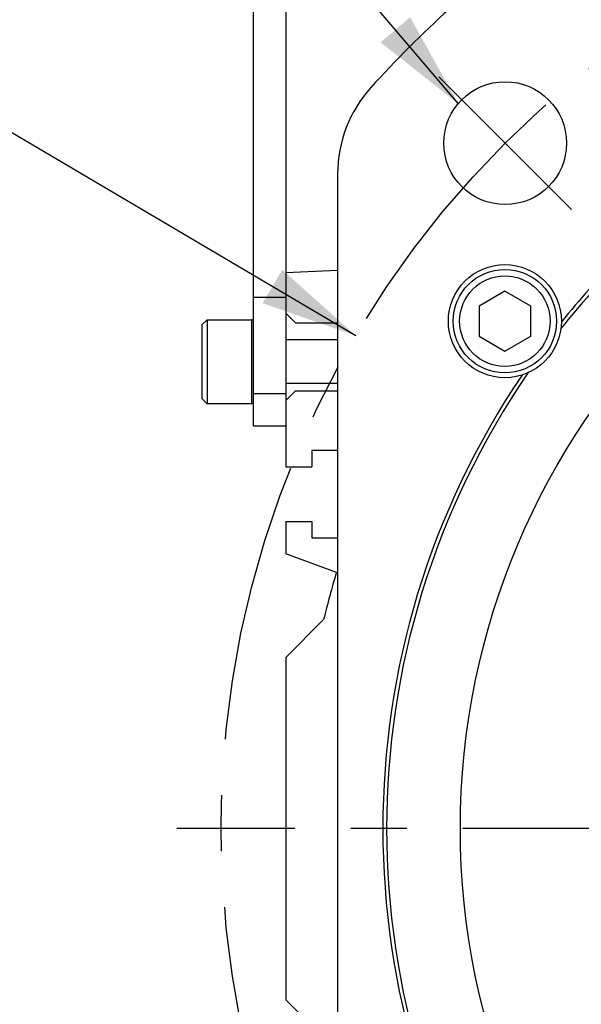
# Model space of a CAD drawing. Header units: millimetres. Extents: x 0 to 420, y 0 to 297.
# Tile 50 of 66: x 280 to 297, y 177 to 207. Entities that reach past the tile are written whole.
import ezdxf
from ezdxf.enums import TextEntityAlignment as Align

# ---------------------------------------------------------------- set-up
doc = ezdxf.new("R2010")
doc.units = ezdxf.units.MM
doc.header["$LTSCALE"] = 23.1
doc.linetypes.add('CENTER', pattern=[0.6, 0.375, -0.075, 0.075, -0.075])
doc.layers.get('0').update_dxf_attribs({"linetype": 'CONTINUOUS'})
for name, color, linetype in [('AXIS', 7, 'CONTINUOUS'), ('COMPONENTS', 7, 'CONTINUOUS'), ('DETAIL', 7, 'CONTINUOUS'), ('DIMENSION', 7, 'CONTINUOUS')]:
    doc.layers.add(name, color=color, linetype=linetype)
doc.styles.get("Standard").update_dxf_attribs({"font": 'arial.ttf'})
doc.styles.add('TEXTSTYLE_4', font='gdt')
doc.dimstyles.new('DIMSTYLE_2', dxfattribs={"dimtxt": 3, "dimasz": 3, "dimexe": 0.18, "dimexo": 0.0625, "dimgap": 0.09, "dimtad": 1, "dimtih": 1, "dimtoh": 1, "dimlfac": 5, "dimdsep": 46, "dimtxsty": 'STANDARD', "dimblk": '_FILLED', "dimblk1": '_FILLED', "dimblk2": '_FILLED', "dimcen": 0.09, "dimadec": 0, "dimazin": 0, "dimtol": 1, "dimtp": 0.2, "dimtm": 0.2, "dimtfac": 1, "dimtofl": 0, "dimtmove": 0, "dimatfit": 3, "dimldrblk": '_FILLED', "dimfxl": 1, "dimtolj": 1, "dimarcsym": 0})
doc.dimstyles.get("Standard").update_dxf_attribs({"dimtxt": 3, "dimasz": 3, "dimexe": 0.18, "dimexo": 0.0625, "dimgap": 0.09, "dimtad": 1, "dimdec": 3, "dimdsep": 46, "dimtxsty": 'STANDARD', "dimblk": '_FILLED', "dimblk1": '_FILLED', "dimblk2": '_FILLED', "dimcen": 0.09, "dimadec": 0, "dimazin": 0, "dimtol": 1, "dimtp": 0.001, "dimtm": 0.001, "dimtfac": 1, "dimtdec": 3, "dimtofl": 0, "dimtmove": 0, "dimatfit": 3, "dimldrblk": '_FILLED', "dimfxl": 1, "dimtolj": 1, "dimarcsym": 0})

# ---------------------------------------------------------------- blocks, each defined once
blk = doc.blocks.new('_FILLED')
at = {"color": 0, "linetype": 'BYBLOCK'}
blk.add_solid([(0, 0), (-1, 0.2), (-1, -0.2)], dxfattribs=at)
blk = doc.blocks.new('*D1')
at = {"layer": 'DIMENSION', "color": 2, "linetype": 'CONTINUOUS'}
for p, q in [((277.379, 203.6), (251.065, 203.6)), ((279.379, 203.6), (277.379, 203.6)), ((290.056, 197.296), (279.379, 203.6))]:
    blk.add_line(p, q, dxfattribs=at)
at = {"layer": 'DIMENSION', "color": 2, "linetype": 'CONTINUOUS', "xscale": 3, "yscale": 3, "zscale": 3, "rotation": 329.4414692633}
blk.add_blockref('_FILLED', (290.056, 197.296), dxfattribs=at)
at = {"layer": 'DIMENSION', "color": 2, "linetype": 'CONTINUOUS', "style": 'TEXTSTYLE_4'}
for s, p in [('`', (268.557, 204.35)), ('n', (258.065, 204.35))]:
    blk.add_text(s, height=3, dxfattribs=at).set_placement(p, align=Align.RIGHT)
at = {"layer": 'DIMENSION', "color": 2, "linetype": 'CONTINUOUS'}
for s, p in [('300', (265.057, 204.35)), ('0.2', (274.379, 204.35))]:
    blk.add_text(s, height=3, dxfattribs=at).set_placement(p, align=Align.RIGHT)
blk = doc.blocks.new('*D2')
at = {"layer": 'DIMENSION', "color": 2, "linetype": 'CONTINUOUS'}
for p, q in [((277.379, 203.6), (251.065, 203.6)), ((279.379, 203.6), (277.379, 203.6)), ((290.056, 197.296), (279.379, 203.6))]:
    blk.add_line(p, q, dxfattribs=at)
at = {"layer": 'DIMENSION', "color": 2, "linetype": 'CONTINUOUS', "xscale": 3, "yscale": 3, "zscale": 3, "rotation": 329.4414692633}
blk.add_blockref('_FILLED', (290.056, 197.296), dxfattribs=at)
at = {"layer": 'DIMENSION', "color": 2, "linetype": 'CONTINUOUS', "style": 'TEXTSTYLE_4'}
for s, p in [('`', (268.557, 204.35)), ('n', (258.065, 204.35))]:
    blk.add_text(s, height=3, dxfattribs=at).set_placement(p, align=Align.RIGHT)
at = {"layer": 'DIMENSION', "color": 2, "linetype": 'CONTINUOUS'}
for s, p in [('300', (265.057, 204.35)), ('0.2', (274.379, 204.35))]:
    blk.add_text(s, height=3, dxfattribs=at).set_placement(p, align=Align.RIGHT)

msp = doc.modelspace()

# ---------------------------------------------------------------- linework, layer by layer
at = {"layer": 'AXIS', "color": 2, "linetype": 'CENTER'}
for p, q in [((294.6765, 203.2566), (292.62589, 205.30721)), ((294.6765, 203.2566), (296.72711, 201.20599)), ((315.8897, 182.0434), (284.51135, 182.0434))]:
    msp.add_line(p, q, dxfattribs=at)
msp.add_circle((315.8897, 182.0434), 30, dxfattribs=at)
at = {"layer": 'COMPONENTS', "color": 7, "linetype": 'CONTINUOUS'}
for p, q in [((286.8897, 194.4934), (286.8897, 214.4934)), ((287.8897, 214.4934), (287.8897, 193.2434)), ((289.4897, 202.29877), (289.4897, 161.78803)), ((289.4897, 199.31326), (287.8897, 199.2434)), ((294.66788, 198.67048), (293.86788, 198.2086)), ((295.46788, 198.2086), (294.66788, 198.67048)), ((286.8897, 198.4934), (287.8897, 198.4934)), ((293.86788, 198.2086), (293.86788, 197.28484)), ((295.46788, 197.28484), (295.46788, 198.2086)), ((285.4497, 197.7934), (285.2897, 197.6334)), ((285.4497, 197.7934), (285.4497, 195.1934)), ((285.4497, 197.7934), (286.8227, 197.7934)), ((287.8897, 197.9934), (288.1897, 197.6934)), ((285.2897, 197.6334), (285.2897, 195.3534)), ((288.1897, 197.6934), (289.4897, 197.6934)), ((289.4897, 197.1684), (287.8897, 197.1684)), ((293.86788, 197.28484), (294.66788, 196.82296)), ((294.66788, 196.82296), (295.46788, 197.28484)), ((289.4897, 195.8184), (287.8897, 195.8184)), ((285.4497, 195.1934), (285.2897, 195.3534)), ((288.1897, 195.5934), (287.8897, 195.2934)), ((288.1897, 195.5934), (289.4897, 195.5934)), ((286.8227, 195.1934), (285.4497, 195.1934)), ((287.8897, 194.4934), (286.8897, 194.4934)), ((288.6897, 193.7434), (288.6897, 193.2434)), ((289.4897, 193.7434), (288.6897, 193.7434)), ((287.8897, 193.2434), (288.6897, 193.2434)), ((287.8897, 191.5434), (287.8897, 190.5434)), ((287.8897, 191.5434), (288.6897, 191.5434)), ((288.6897, 191.5434), (288.6897, 191.0434)), ((288.6897, 191.0434), (289.4897, 191.0434)), ((289.45368, 189.97416), (287.8897, 190.5434)), ((287.8897, 187.3434), (289.05847, 188.51217)), ((287.8897, 187.3434), (287.8897, 176.7434)), ((289.05847, 175.57463), (287.8897, 176.7434))]:
    msp.add_line(p, q, dxfattribs=at)
at = {"layer": 'COMPONENTS', "color": 9, "linetype": 'CONTINUOUS'}
for p, q in [((286.8227, 197.7934), (286.8227, 195.1934)), ((287.8897, 195.4934), (286.8897, 195.4934))]:
    msp.add_line(p, q, dxfattribs=at)
at = {"layer": 'COMPONENTS', "color": 7, "linetype": 'CONTINUOUS'}
for centre, radius in [((294.6765, 203.2566), 1.9), ((315.8897, 182.0434), 22.6), ((294.66788, 197.74672), 1.75), ((294.66788, 197.74672), 1.6), ((294.66788, 197.74672), 1.4)]:
    msp.add_circle(centre, radius, dxfattribs=at)
for centre, radius, start, end in [((315.8897, 182.0434), 34.2, 132.121702, 137.878298), ((293.4897, 202.29877), 4, 137.878298, 180), ((315.8897, 182.0434), 24.88452, 128.456372, 141.543624), ((315.8897, 182.0434), 25, 128.84191, 141.15809), ((286.8227, 197.7264), 0.067, 0, 90), ((315.8897, 182.0434), 25, 145.84191, 214.15809), ((315.8897, 182.0434), 24.88452, 145.456373, 214.543627), ((286.8227, 195.2604), 0.067, 270, 360), ((315.8897, 182.0434), 27.6, 163.300852, 166.445179)]:
    msp.add_arc(centre, radius, start, end, dxfattribs=at)

# ---------------------------------------------------------------- dimensions: what is measured, and where the dimension line sits
at = {"layer": 'DIMENSION', "color": 2, "linetype": 'CONTINUOUS'}
for picture in ['*D1', '*D2']:
    dim = msp.add_diameter_dim_2p(p1=(290.0564, 197.29595), p2=(341.72301, 166.79085), dimstyle='DIMSTYLE_2', dxfattribs=at)
    dim.commit()
    dim.dimension.update_dxf_attribs({"geometry": picture, "text_midpoint": (259.31087, 205.85029), "dimtype": 163})

# ---------------------------------------------------------------- leaders
at = {"layer": 'DETAIL', "color": 2, "linetype": 'CONTINUOUS'}
msp.add_leader([(293.22141, 204.47812), (284.76032, 214.42768), (279.76032, 214.42768)], dimstyle='STANDARD', override={"dimtad": 0}, dxfattribs=at)

doc.saveas('drawing.dxf')
